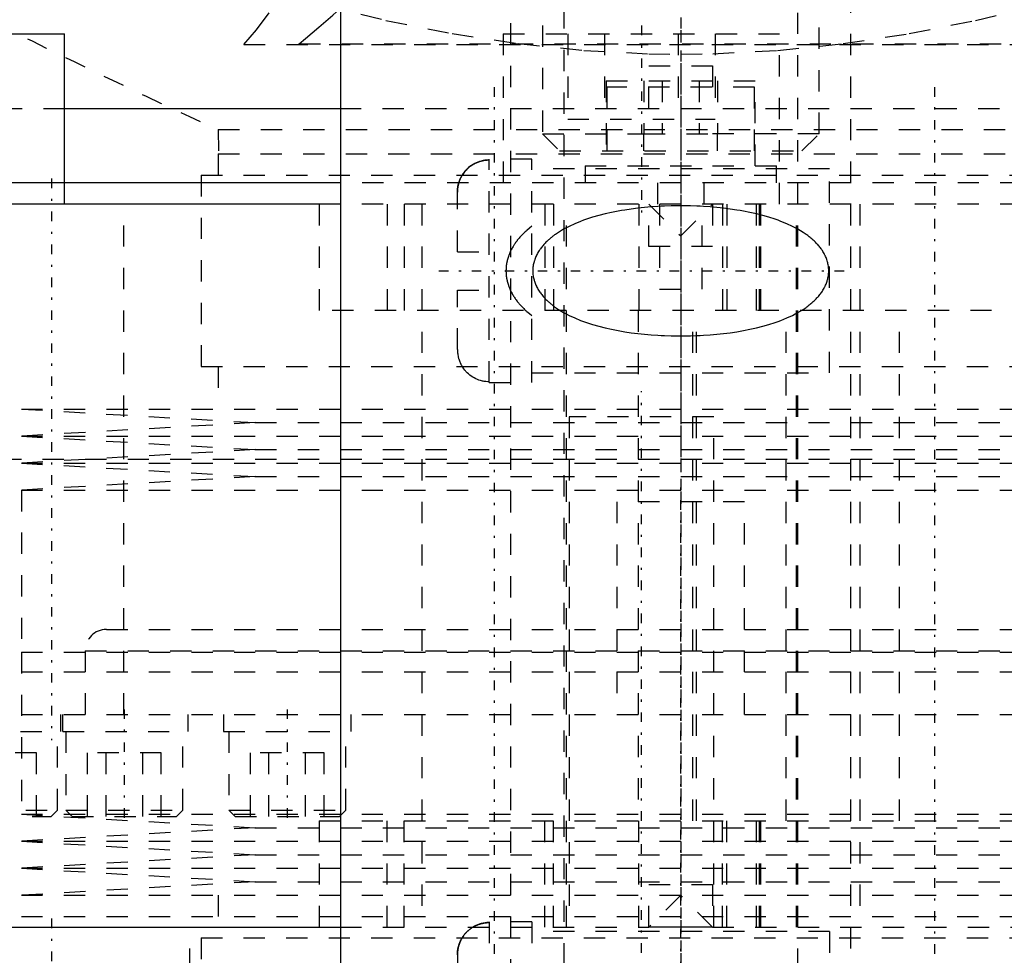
# Model space of a CAD drawing. Extents: x -72 to 70, y -1 to 596.
# Tile 4 of 16: x -31 to 15, y 143 to 187. Entities that reach past the tile are written whole.
import ezdxf

# ---------------------------------------------------------------- set-up
doc = ezdxf.new("R2010")
doc.units = 0
doc.linetypes.add('CENTER', pattern=[1.5, 0.45, -0.5, 0.05, -0.5])
doc.linetypes.add('DASHED', pattern=[2, 1, -1])
for name, color, linetype in [('AM_0', 7, 'CONTINUOUS'), ('AM_3', 7, 'DASHED'), ('AM_7', 7, 'CENTER')]:
    doc.layers.add(name, color=color, linetype=linetype)

msp = doc.modelspace()

# ---------------------------------------------------------------- linework, layer by layer
at = {"layer": 'AM_0', "color": 7, "linetype": 'CONTINUOUS'}
for p, q in [((-16, 394.2), (-16, 134)), ((-41.964, 186), (-28.964, 186)), ((-28.964, 179), (-28.964, 186)), ((-28.964, 182.5), (-16.017, 182.5)), ((-16.019, 179), (-47, 179)), ((-16.008, 178), (-60.193, 178)), ((-60.193, 144), (-16.008, 144)), ((1.5, 144), (-1.5, 144))]:
    msp.add_line(p, q, dxfattribs=at)
at = {"layer": 'AM_3', "color": 6, "linetype": 'DASHED'}
for p, q in [((-5.5, 559.25), (-5.5, 90)), ((5.5, 90), (5.5, 559.25)), ((-8, 546.5), (-8, 133)), ((8, 133), (8, 546.5)), ((-6.5, 188.4), (-6.5, 181.3)), ((6.5, 181.3), (6.5, 188.4)), ((-8.35, 186), (-8.35, 178)), ((-8.35, 186), (4.65, 186)), ((-5.314, 186), (-5.314, 182)), ((-3.582, 186), (-3.582, 182)), ((-0.118, 186), (-0.118, 182)), ((1.614, 186), (1.614, 182)), ((4.65, 178), (4.65, 186)), ((-20.535, 185.5), (20.535, 185.5)), ((-18.022, 185.5), (-17.937, 185.536)), ((-17.937, 185.536), (17.937, 185.536)), ((-1.5, 184.5), (1.5, 184.5)), ((-1.5, 182.5), (-1.5, 184.5)), ((1.5, 184.5), (1.5, 182.5)), ((-3.5, 183.8), (-3.5, 179.8)), ((-3.5, 183.8), (3.5, 183.8)), ((-1.732, 183.8), (-1.732, 181.3)), ((-0.866, 183.8), (-0.866, 181.3)), ((0.866, 183.8), (0.866, 181.3)), ((1.732, 183.8), (1.732, 181.3)), ((3.5, 179.8), (3.5, 183.8)), ((-3.464, 180.5), (-3.464, 183.5)), ((3.464, 183.5), (-3.464, 183.5)), ((3.464, 180.5), (3.464, 183.5)), ((-41.964, 182.5), (-28.964, 182.5)), ((-16.017, 182.5), (16.017, 182.5)), ((-5.314, 182), (1.614, 182)), ((-21.744, 181.5), (-21.724, 180.36)), ((-21.744, 181.5), (21.744, 181.5)), ((-6.5, 181.3), (-5.7, 180.5)), ((-6.5, 181.3), (-0.866, 181.3)), ((-1.732, 180.5), (-1.732, 181.3)), ((-1.732, 181.3), (1.732, 181.3)), ((6.5, 181.3), (0.866, 181.3)), ((1.732, 180.5), (1.732, 181.3)), ((5.7, 180.5), (6.5, 181.3)), ((-21.75, 180.36), (-21.75, 179.36)), ((-21.75, 180.36), (21.75, 180.36)), ((-7, 180.11), (-9, 180.11)), ((-9, 169.61), (-9, 180.11)), ((-7, 169.61), (-7, 180.11)), ((-5.7, 180.5), (5.7, 180.5)), ((7, 179.66), (-7, 179.66)), ((-4.5, 179.8), (-4.5, 179)), ((-4.5, 179.8), (4.5, 179.8)), ((4.5, 179), (4.5, 179.8)), ((7, 170.06), (7, 179.66)), ((-22.55, 179.36), (-22.55, 170.36)), ((-22.55, 179.36), (22.55, 179.36)), ((-28.964, 178), (-28.964, 179)), ((16.019, 179), (-16.019, 179)), ((-1.1, 179), (-1.1, 178)), ((1.1, 178), (1.1, 179)), ((-10.5, 175.76), (-10.5, 178.562)), ((-26.177, 154), (-26.177, 178)), ((-17, 178), (-17, 173)), ((16.011, 178), (-16.008, 178)), ((-13.807, 178), (-13.807, 173)), ((-13.006, 178), (-13.006, 173)), ((-12.168, 178), (-12.168, 144)), ((-6.392, 178), (-6.392, 173)), ((-5.982, 178), (-5.982, 173)), ((-5.368, 144), (-5.368, 178)), ((-1.972, 178), (-1.972, 173)), ((-1.5, 178), (0, 176.5)), ((-1.5, 176), (-1.5, 178)), ((-1, 178), (-1, 174)), ((0, 176.5), (1.5, 178)), ((1, 174), (1, 178)), ((1.5, 178), (1.5, 176)), ((1.968, 178), (1.968, 173)), ((2.171, 178), (2.171, 173)), ((3.558, 173), (3.558, 178)), ((3.692, 178), (3.692, 173)), ((3.71, 178), (3.71, 173)), ((3.764, 173), (3.764, 178)), ((5.441, 144), (5.441, 178)), ((8.422, 178), (8.422, 144)), ((1.5, 176), (-1.5, 176)), ((-10.5, 175.76), (-9, 175.76)), ((-10.5, 171.158), (-10.5, 173.96)), ((-10.5, 173.96), (-9, 173.96)), ((-1, 174), (1, 174)), ((16.614, 173), (-17, 173)), ((-2, 173), (-2, 149)), ((0.561, 149), (0.561, 173)), ((0.745, 149), (0.745, 173)), ((4.95, 149), (4.95, 173)), ((10.281, 149), (10.281, 173)), ((-22.55, 170.36), (22.55, 170.36)), ((-21.75, 170.36), (-21.75, 168.36)), ((-7, 170.06), (7, 170.06)), ((-9, 169.644), (-9.035, 169.645)), ((-9, 169.61), (-7, 169.61)), ((-31, 168.36), (-20, 167.725)), ((-31, 168.36), (31, 168.36)), ((-20, 167.725), (-31, 167.09)), ((-20, 167.725), (20, 167.725)), ((-5.25, 168), (-5.25, 144)), ((1.55, 168), (-5.25, 168)), ((1.55, 144), (1.55, 168)), ((-31, 167.09), (-20, 166.455)), ((-31, 167.09), (31, 167.09)), ((-20, 166.455), (-31, 165.82)), ((-20, 166.455), (20, 166.455)), ((-40, 166), (40, 166)), ((-40, 166), (0, 166)), ((-31, 165.82), (-20, 165.185)), ((-31, 165.82), (31, 165.82)), ((-20, 165.185), (-31, 164.55)), ((-20, 165.185), (20, 165.185)), ((-31, 164.55), (-31, 156.93)), ((-31, 164.55), (31, 164.55)), ((-3, 164), (-3, 154)), ((3, 164), (-3, 164)), ((3, 154), (3, 164)), ((-27, 158), (27, 158)), ((-31, 156.93), (31, 156.93)), ((-31, 156.93), (-31, 149.31)), ((-31, 156.93), (0, 156.93)), ((-28, 157), (-28, 154)), ((-28, 157), (28, 157)), ((-45, 156), (45, 156)), ((-45, 156), (45, 156)), ((-41, 154), (41, 154)), ((-29.163, 154), (-29.163, 153.2)), ((-29.043, 153.2), (-29.043, 154)), ((-23.163, 153.2), (-23.163, 154)), ((-21.5, 154), (-21.5, 153.2)), ((-15.5, 153.2), (-15.5, 154)), ((-35.043, 153.2), (-23.163, 153.2)), ((-29.293, 149.5), (-29.293, 153.2)), ((-28.913, 153.2), (-28.913, 149.5)), ((-23.413, 149.5), (-23.413, 153.2)), ((-21.5, 153.2), (-15.5, 153.2)), ((-21.25, 153.2), (-21.25, 149.5)), ((-15.75, 149.5), (-15.75, 153.2)), ((-30.289, 152.2), (-33.754, 152.2)), ((-30.289, 149.2), (-30.289, 152.2)), ((-27.884, 149.2), (-27.884, 152.2)), ((-24.42, 152.2), (-27.884, 152.2)), ((-27.018, 149.2), (-27.018, 152.2)), ((-25.286, 149.2), (-25.286, 152.2)), ((-24.42, 149.2), (-24.42, 152.2)), ((-20.232, 149.2), (-20.232, 152.2)), ((-16.768, 152.2), (-20.232, 152.2)), ((-19.366, 149.2), (-19.366, 152.2)), ((-17.634, 149.2), (-17.634, 152.2)), ((-16.768, 149.2), (-16.768, 152.2)), ((-34.793, 149.5), (-29.293, 149.5)), ((-34.493, 149.2), (-29.593, 149.2)), ((-31, 149.31), (-20, 148.675)), ((-31, 149.31), (31, 149.31)), ((-29.593, 149.2), (-29.293, 149.5)), ((-28.913, 149.5), (-28.613, 149.2)), ((-28.913, 149.5), (-23.413, 149.5)), ((-28.613, 149.2), (-23.713, 149.2)), ((-23.713, 149.2), (-23.413, 149.5)), ((-21.25, 149.5), (-20.95, 149.2)), ((-21.25, 149.5), (-15.75, 149.5)), ((-20.95, 149.2), (-16.05, 149.2)), ((-16.05, 149.2), (-15.75, 149.5)), ((-20, 148.675), (-31, 148.04)), ((-20, 148.675), (20, 148.675)), ((-17, 149), (-17, 144)), ((-17, 149), (16.614, 149)), ((-13.807, 144), (-13.807, 149)), ((-13.006, 144), (-13.006, 149)), ((-6.392, 144), (-6.392, 149)), ((-5.982, 144), (-5.982, 149)), ((-1.972, 144), (-1.972, 149)), ((1.968, 144), (1.968, 149)), ((2.171, 144), (2.171, 149)), ((3.558, 144), (3.558, 149)), ((3.692, 149), (3.692, 144)), ((3.71, 144), (3.71, 149)), ((3.764, 144), (3.764, 149)), ((-31, 148.04), (-20, 147.405)), ((-31, 148.04), (31, 148.04)), ((-20, 147.405), (-31, 146.77)), ((-20, 147.405), (20, 147.405)), ((-31, 146.77), (-20, 146.135)), ((-31, 146.77), (31, 146.77)), ((-20, 146.135), (-31, 145.5)), ((-20, 146.135), (20, 146.135)), ((-1.5, 146), (1.5, 146)), ((-1.5, 144), (-1.5, 146)), ((1.5, 146), (1.5, 144)), ((-31, 145.5), (31, 145.5)), ((-21.75, 145.5), (-21.75, 143.5)), ((0, 145.5), (-1.5, 144)), ((1.5, 144), (0, 145.5)), ((-41, 144.5), (41, 144.5)), ((-23.077, 136), (-23.077, 144)), ((-16.008, 144), (-1.5, 144)), ((-7, 144.25), (-9, 144.25)), ((-9, 144.25), (-9, 133.75)), ((-7, 144.25), (-7, 133.75)), ((1.5, 144), (16.011, 144)), ((-22.55, 143.5), (-22.55, 134.5)), ((-22.55, 143.5), (22.55, 143.5)), ((7, 143.8), (-7, 143.8)), ((7, 143.8), (7, 134.2)), ((-10.5, 142.702), (-10.5, 139.9))]:
    msp.add_line(p, q, dxfattribs=at)
for points in [[(-27.783, 190.893, 0), (-26.259, 190.325, 0), (-23.188, 189.251, 0), (-20.091, 188.269, 0), (-18.537, 187.817, 0), (-16.979, 187.393, 0), (-13.859, 186.639, 0), (-10.742, 186.019, 0), (-7.637, 185.546, 0), (-4.555, 185.228, 0), (-1.507, 185.07, 0), (0, 185.05, 0), (1.507, 185.07, 0), (4.555, 185.228, 0), (7.637, 185.546, 0), (10.742, 186.019, 0), (13.859, 186.639, 0), (16.979, 187.393, 0), (18.537, 187.817, 0), (20.091, 188.269, 0), (23.188, 189.251, 0), (26.259, 190.325, 0), (27.783, 190.893, 0)], [(-20.535, 185.5, 0), (-19.95, 186.189, 0), (-18.787, 187.76, 0), (-17.638, 189.541, 0), (-17.071, 190.494, 0)], [(-17.937, 185.536, 0), (-17.634, 185.784, 0), (-17.007, 186.313, 0), (-16.349, 186.888, 0), (-16.007, 187.194, 0)], [(-10.5, 178.562, 0), (-10.5, 178.572, 0), (-10.5, 178.593, 0), (-10.499, 178.614, 0), (-10.499, 178.625, 0), (-10.498, 178.636, 0), (-10.497, 178.657, 0), (-10.496, 178.679, 0), (-10.494, 178.701, 0), (-10.492, 178.723, 0), (-10.489, 178.745, 0), (-10.488, 178.756, 0), (-10.486, 178.767, 0), (-10.483, 178.789, 0), (-10.48, 178.811, 0), (-10.476, 178.834, 0), (-10.472, 178.856, 0), (-10.467, 178.878, 0), (-10.465, 178.889, 0), (-10.462, 178.9, 0), (-10.457, 178.922, 0), (-10.452, 178.944, 0), (-10.449, 178.954, 0), (-10.446, 178.965, 0), (-10.44, 178.987, 0), (-10.434, 179.008, 0), (-10.43, 179.018, 0), (-10.427, 179.029, 0), (-10.42, 179.05, 0), (-10.413, 179.07, 0), (-10.406, 179.09, 0), (-10.399, 179.11, 0), (-10.391, 179.13, 0), (-10.387, 179.139, 0), (-10.383, 179.149, 0), (-10.375, 179.168, 0), (-10.366, 179.187, 0), (-10.358, 179.207, 0), (-10.348, 179.226, 0), (-10.339, 179.246, 0), (-10.334, 179.256, 0), (-10.329, 179.265, 0), (-10.318, 179.285, 0), (-10.308, 179.304, 0), (-10.297, 179.324, 0), (-10.285, 179.343, 0), (-10.274, 179.362, 0), (-10.268, 179.372, 0), (-10.262, 179.381, 0), (-10.25, 179.4, 0), (-10.237, 179.419, 0), (-10.224, 179.438, 0), (-10.211, 179.456, 0), (-10.198, 179.474, 0), (-10.191, 179.483, 0), (-10.184, 179.492, 0), (-10.171, 179.509, 0), (-10.157, 179.527, 0), (-10.143, 179.544, 0), (-10.128, 179.56, 0), (-10.114, 179.576, 0), (-10.107, 179.584, 0), (-10.1, 179.592, 0), (-10.085, 179.608, 0), (-10.071, 179.623, 0), (-10.063, 179.63, 0), (-10.056, 179.638, 0), (-10.041, 179.652, 0), (-10.026, 179.667, 0), (-10.018, 179.674, 0), (-10.01, 179.682, 0), (-9.994, 179.696, 0), (-9.978, 179.71, 0), (-9.961, 179.725, 0), (-9.944, 179.739, 0), (-9.927, 179.753, 0), (-9.918, 179.76, 0), (-9.909, 179.766, 0), (-9.892, 179.78, 0), (-9.873, 179.793, 0), (-9.855, 179.806, 0), (-9.836, 179.819, 0), (-9.818, 179.831, 0), (-9.808, 179.838, 0), (-9.799, 179.844, 0), (-9.78, 179.856, 0), (-9.76, 179.867, 0), (-9.741, 179.878, 0), (-9.722, 179.889, 0), (-9.702, 179.9, 0), (-9.693, 179.905, 0), (-9.683, 179.91, 0), (-9.663, 179.92, 0), (-9.644, 179.929, 0), (-9.624, 179.939, 0), (-9.605, 179.947, 0), (-9.586, 179.956, 0), (-9.576, 179.96, 0), (-9.567, 179.964, 0), (-9.547, 179.971, 0), (-9.528, 179.979, 0), (-9.508, 179.987, 0), (-9.487, 179.994, 0), (-9.467, 180.001, 0), (-9.456, 180.004, 0), (-9.446, 180.007, 0), (-9.425, 180.014, 0), (-9.403, 180.02, 0), (-9.392, 180.023, 0), (-9.382, 180.026, 0), (-9.36, 180.031, 0), (-9.338, 180.037, 0), (-9.327, 180.039, 0), (-9.316, 180.042, 0), (-9.294, 180.046, 0), (-9.272, 180.051, 0), (-9.25, 180.055, 0), (-9.228, 180.058, 0), (-9.205, 180.061, 0), (-9.194, 180.063, 0), (-9.183, 180.064, 0), (-9.161, 180.067, 0), (-9.139, 180.069, 0), (-9.117, 180.071, 0), (-9.095, 180.073, 0), (-9.074, 180.074, 0), (-9.063, 180.074, 0), (-9.052, 180.075, 0), (-9.031, 180.075, 0), (-9.01, 180.076, 0), (-9, 180.076, 0)], [(-9, 180.076, 0), (-9.04, 180.075, 0), (-9.124, 180.07, 0), (-9.209, 180.061, 0), (-9.252, 180.054, 0), (-9.295, 180.046, 0), (-9.38, 180.026, 0), (-9.462, 180.002, 0), (-9.54, 179.974, 0), (-9.615, 179.943, 0), (-9.69, 179.906, 0), (-9.728, 179.886, 0), (-9.765, 179.864, 0), (-9.839, 179.818, 0), (-9.909, 179.767, 0), (-9.975, 179.713, 0), (-10.037, 179.657, 0), (-10.094, 179.599, 0), (-10.122, 179.568, 0), (-10.149, 179.536, 0), (-10.202, 179.468, 0), (-10.252, 179.397, 0), (-10.275, 179.36, 0)], [(-10.275, 179.36, 0), (-10.281, 179.35, 0), (-10.293, 179.331, 0), (-10.304, 179.311, 0), (-10.31, 179.301, 0), (-10.315, 179.291, 0), (-10.325, 179.272, 0), (-10.336, 179.252, 0), (-10.346, 179.232, 0), (-10.355, 179.212, 0), (-10.364, 179.193, 0), (-10.369, 179.183, 0), (-10.373, 179.173, 0), (-10.381, 179.153, 0), (-10.389, 179.134, 0), (-10.397, 179.114, 0), (-10.405, 179.094, 0), (-10.412, 179.074, 0), (-10.416, 179.063, 0), (-10.419, 179.053, 0), (-10.426, 179.032, 0), (-10.433, 179.011, 0), (-10.436, 179, 0)], [(-10.436, 179, 0), (-10.44, 178.988, 0), (-10.446, 178.964, 0), (-10.453, 178.94, 0), (-10.456, 178.928, 0), (-10.459, 178.916, 0), (-10.464, 178.891, 0), (-10.469, 178.866, 0), (-10.474, 178.842, 0), (-10.479, 178.817, 0), (-10.483, 178.792, 0), (-10.484, 178.78, 0), (-10.486, 178.767, 0), (-10.489, 178.742, 0), (-10.492, 178.718, 0), (-10.494, 178.693, 0), (-10.496, 178.669, 0), (-10.498, 178.645, 0), (-10.498, 178.632, 0), (-10.499, 178.62, 0), (-10.5, 178.597, 0), (-10.5, 178.573, 0), (-10.5, 178.562, 0)], [(0, 171.802, 0), (0.151, 171.803, 0), (0.455, 171.808, 0), (0.763, 171.818, 0), (0.917, 171.825, 0), (1.073, 171.833, 0), (1.385, 171.854, 0), (1.698, 171.881, 0), (2.011, 171.914, 0), (2.324, 171.954, 0), (2.635, 171.999, 0), (2.79, 172.025, 0), (2.944, 172.052, 0), (3.251, 172.112, 0), (3.554, 172.179, 0), (3.852, 172.255, 0), (4.145, 172.338, 0), (4.432, 172.431, 0), (4.573, 172.48, 0), (4.712, 172.532, 0), (4.985, 172.644, 0), (5.25, 172.767, 0), (5.38, 172.833, 0), (5.506, 172.902, 0), (5.753, 173.051, 0), (5.892, 173.145, 0), (5.931, 173.173, 0), (5.969, 173.202, 0), (5.988, 173.216, 0), (6.007, 173.23, 0), (6.045, 173.26, 0), (6.083, 173.29, 0), (6.101, 173.305, 0), (6.12, 173.32, 0), (6.157, 173.351, 0), (6.193, 173.383, 0), (6.211, 173.399, 0), (6.229, 173.415, 0), (6.265, 173.448, 0), (6.3, 173.482, 0), (6.335, 173.516, 0), (6.369, 173.551, 0), (6.403, 173.587, 0), (6.42, 173.606, 0), (6.437, 173.624, 0), (6.47, 173.662, 0), (6.503, 173.701, 0), (6.535, 173.741, 0), (6.567, 173.782, 0), (6.598, 173.824, 0), (6.613, 173.845, 0), (6.628, 173.866, 0), (6.657, 173.91, 0), (6.685, 173.954, 0), (6.712, 173.999, 0), (6.738, 174.045, 0), (6.763, 174.091, 0), (6.775, 174.115, 0), (6.786, 174.138, 0), (6.809, 174.186, 0), (6.829, 174.234, 0), (6.849, 174.283, 0), (6.866, 174.332, 0), (6.883, 174.381, 0), (6.89, 174.406, 0), (6.898, 174.431, 0), (6.911, 174.481, 0), (6.922, 174.532, 0), (6.932, 174.582, 0), (6.94, 174.633, 0), (6.947, 174.684, 0), (6.95, 174.709, 0), (6.952, 174.734, 0), (6.955, 174.785, 0), (6.957, 174.835, 0), (6.957, 174.86, 0), (6.957, 174.885, 0), (6.955, 174.935, 0), (6.952, 174.986, 0), (6.95, 175.011, 0), (6.947, 175.036, 0), (6.94, 175.087, 0), (6.932, 175.138, 0), (6.922, 175.188, 0), (6.911, 175.239, 0), (6.898, 175.289, 0), (6.89, 175.314, 0), (6.883, 175.339, 0), (6.866, 175.388, 0), (6.849, 175.437, 0), (6.829, 175.486, 0), (6.809, 175.534, 0), (6.786, 175.582, 0), (6.775, 175.605, 0), (6.763, 175.629, 0), (6.738, 175.675, 0), (6.712, 175.721, 0), (6.685, 175.766, 0), (6.657, 175.81, 0), (6.628, 175.854, 0), (6.613, 175.875, 0), (6.598, 175.896, 0), (6.567, 175.938, 0), (6.535, 175.979, 0), (6.503, 176.019, 0), (6.47, 176.058, 0), (6.437, 176.096, 0), (6.42, 176.114, 0), (6.403, 176.133, 0), (6.369, 176.169, 0), (6.335, 176.204, 0), (6.3, 176.238, 0), (6.265, 176.272, 0), (6.229, 176.305, 0), (6.211, 176.321, 0), (6.193, 176.337, 0), (6.157, 176.369, 0), (6.12, 176.4, 0), (6.101, 176.415, 0), (6.083, 176.43, 0), (6.045, 176.46, 0), (6.007, 176.49, 0), (5.988, 176.504, 0), (5.969, 176.518, 0), (5.931, 176.547, 0), (5.892, 176.575, 0), (5.753, 176.669, 0), (5.506, 176.818, 0), (5.25, 176.953, 0), (4.985, 177.076, 0), (4.712, 177.188, 0), (4.573, 177.24, 0), (4.432, 177.289, 0), (4.145, 177.382, 0), (3.852, 177.465, 0), (3.554, 177.541, 0), (3.251, 177.608, 0), (2.944, 177.668, 0), (2.79, 177.695, 0), (2.635, 177.721, 0), (2.324, 177.766, 0), (2.011, 177.806, 0), (1.698, 177.839, 0), (1.385, 177.866, 0), (1.073, 177.887, 0), (0.917, 177.895, 0), (0.763, 177.902, 0), (0.455, 177.912, 0), (0.151, 177.917, 0), (0, 177.918, 0), (-0.151, 177.917, 0), (-0.455, 177.912, 0), (-0.763, 177.902, 0), (-0.917, 177.895, 0), (-1.073, 177.887, 0), (-1.385, 177.866, 0), (-1.698, 177.839, 0), (-2.011, 177.806, 0), (-2.324, 177.766, 0), (-2.635, 177.721, 0), (-2.79, 177.695, 0), (-2.944, 177.668, 0), (-3.251, 177.608, 0), (-3.554, 177.541, 0), (-3.852, 177.465, 0), (-4.145, 177.382, 0), (-4.432, 177.289, 0), (-4.573, 177.24, 0), (-4.712, 177.188, 0), (-4.985, 177.076, 0), (-5.25, 176.953, 0), (-5.506, 176.818, 0), (-5.753, 176.669, 0), (-5.892, 176.575, 0), (-5.931, 176.547, 0), (-5.969, 176.518, 0), (-5.988, 176.504, 0), (-6.007, 176.49, 0), (-6.045, 176.46, 0), (-6.083, 176.43, 0), (-6.101, 176.415, 0), (-6.12, 176.4, 0), (-6.157, 176.369, 0), (-6.193, 176.337, 0), (-6.211, 176.321, 0), (-6.229, 176.305, 0), (-6.265, 176.272, 0), (-6.3, 176.238, 0), (-6.335, 176.204, 0), (-6.369, 176.169, 0), (-6.403, 176.133, 0), (-6.42, 176.114, 0), (-6.437, 176.096, 0), (-6.47, 176.058, 0), (-6.503, 176.019, 0), (-6.535, 175.979, 0), (-6.567, 175.938, 0), (-6.598, 175.896, 0), (-6.613, 175.875, 0), (-6.628, 175.854, 0), (-6.657, 175.81, 0), (-6.685, 175.766, 0), (-6.712, 175.721, 0), (-6.738, 175.675, 0), (-6.763, 175.629, 0), (-6.775, 175.605, 0), (-6.786, 175.582, 0), (-6.809, 175.534, 0), (-6.829, 175.486, 0), (-6.849, 175.437, 0), (-6.866, 175.388, 0), (-6.883, 175.339, 0), (-6.89, 175.314, 0), (-6.898, 175.289, 0), (-6.911, 175.239, 0), (-6.922, 175.188, 0), (-6.932, 175.138, 0), (-6.94, 175.087, 0), (-6.947, 175.036, 0), (-6.95, 175.011, 0), (-6.952, 174.986, 0), (-6.955, 174.935, 0), (-6.957, 174.885, 0), (-6.957, 174.86, 0), (-6.957, 174.835, 0), (-6.955, 174.785, 0), (-6.952, 174.734, 0), (-6.95, 174.709, 0), (-6.947, 174.684, 0), (-6.94, 174.633, 0), (-6.932, 174.582, 0), (-6.922, 174.532, 0), (-6.911, 174.481, 0), (-6.898, 174.431, 0), (-6.89, 174.406, 0), (-6.883, 174.381, 0), (-6.866, 174.332, 0), (-6.849, 174.283, 0), (-6.829, 174.234, 0), (-6.809, 174.186, 0), (-6.786, 174.138, 0), (-6.775, 174.115, 0), (-6.763, 174.091, 0), (-6.738, 174.045, 0), (-6.712, 173.999, 0), (-6.685, 173.954, 0), (-6.657, 173.91, 0), (-6.628, 173.866, 0), (-6.613, 173.845, 0), (-6.598, 173.824, 0), (-6.567, 173.782, 0), (-6.535, 173.741, 0), (-6.503, 173.701, 0), (-6.47, 173.662, 0), (-6.437, 173.624, 0), (-6.42, 173.606, 0), (-6.403, 173.587, 0), (-6.369, 173.551, 0), (-6.335, 173.516, 0), (-6.3, 173.482, 0), (-6.265, 173.448, 0), (-6.229, 173.415, 0), (-6.211, 173.399, 0), (-6.193, 173.383, 0), (-6.157, 173.351, 0), (-6.12, 173.32, 0), (-6.101, 173.305, 0), (-6.083, 173.29, 0), (-6.045, 173.26, 0), (-6.007, 173.23, 0), (-5.988, 173.216, 0), (-5.969, 173.202, 0), (-5.931, 173.173, 0), (-5.892, 173.145, 0), (-5.753, 173.051, 0), (-5.506, 172.902, 0), (-5.38, 172.833, 0), (-5.25, 172.767, 0), (-4.985, 172.644, 0), (-4.712, 172.532, 0), (-4.573, 172.48, 0), (-4.432, 172.431, 0), (-4.145, 172.338, 0), (-3.852, 172.255, 0), (-3.554, 172.179, 0), (-3.251, 172.112, 0), (-2.944, 172.052, 0), (-2.79, 172.025, 0), (-2.635, 171.999, 0), (-2.324, 171.954, 0), (-2.011, 171.914, 0), (-1.698, 171.881, 0), (-1.385, 171.854, 0), (-1.073, 171.833, 0), (-0.917, 171.825, 0), (-0.763, 171.818, 0), (-0.455, 171.808, 0), (-0.151, 171.803, 0), (0, 171.802, 0)], [(-7, 176.955, 0), (-7.112, 176.868, 0), (-7.238, 176.763, 0), (-7.273, 176.732, 0), (-7.307, 176.701, 0), (-7.324, 176.685, 0), (-7.341, 176.669, 0), (-7.375, 176.637, 0), (-7.408, 176.605, 0), (-7.441, 176.572, 0), (-7.473, 176.539, 0), (-7.505, 176.505, 0), (-7.521, 176.489, 0), (-7.536, 176.472, 0), (-7.567, 176.438, 0), (-7.597, 176.403, 0), (-7.611, 176.386, 0), (-7.626, 176.369, 0), (-7.655, 176.334, 0), (-7.683, 176.298, 0), (-7.697, 176.28, 0), (-7.71, 176.263, 0), (-7.737, 176.227, 0), (-7.764, 176.191, 0), (-7.789, 176.154, 0), (-7.814, 176.118, 0), (-7.838, 176.081, 0), (-7.85, 176.062, 0), (-7.862, 176.043, 0), (-7.886, 176.004, 0), (-7.909, 175.964, 0), (-7.932, 175.924, 0), (-7.954, 175.883, 0), (-7.975, 175.841, 0), (-7.986, 175.82, 0), (-7.996, 175.799, 0), (-8.016, 175.756, 0), (-8.036, 175.712, 0), (-8.054, 175.668, 0), (-8.072, 175.624, 0), (-8.089, 175.578, 0), (-8.097, 175.556, 0), (-8.104, 175.533, 0), (-8.119, 175.487, 0), (-8.133, 175.441, 0), (-8.146, 175.395, 0), (-8.158, 175.348, 0), (-8.168, 175.301, 0), (-8.173, 175.278, 0), (-8.178, 175.254, 0), (-8.187, 175.207, 0), (-8.194, 175.16, 0), (-8.2, 175.114, 0), (-8.206, 175.067, 0), (-8.21, 175.02, 0), (-8.211, 174.997, 0), (-8.213, 174.974, 0), (-8.215, 174.928, 0), (-8.216, 174.883, 0), (-8.216, 174.86, 0), (-8.216, 174.837, 0), (-8.215, 174.792, 0), (-8.213, 174.746, 0), (-8.211, 174.723, 0), (-8.21, 174.7, 0), (-8.206, 174.653, 0), (-8.2, 174.606, 0), (-8.194, 174.56, 0), (-8.187, 174.513, 0), (-8.178, 174.466, 0), (-8.173, 174.442, 0), (-8.168, 174.419, 0), (-8.158, 174.372, 0), (-8.146, 174.325, 0), (-8.133, 174.279, 0), (-8.119, 174.233, 0), (-8.104, 174.187, 0), (-8.097, 174.164, 0), (-8.089, 174.142, 0), (-8.072, 174.096, 0), (-8.054, 174.052, 0), (-8.036, 174.008, 0), (-8.016, 173.964, 0), (-7.996, 173.921, 0), (-7.986, 173.9, 0), (-7.975, 173.879, 0), (-7.954, 173.837, 0), (-7.932, 173.796, 0), (-7.909, 173.756, 0), (-7.886, 173.716, 0), (-7.862, 173.677, 0), (-7.85, 173.658, 0), (-7.838, 173.639, 0), (-7.814, 173.602, 0), (-7.789, 173.566, 0), (-7.764, 173.529, 0), (-7.737, 173.493, 0), (-7.71, 173.457, 0), (-7.697, 173.44, 0), (-7.683, 173.422, 0), (-7.655, 173.386, 0), (-7.626, 173.351, 0), (-7.611, 173.334, 0), (-7.597, 173.317, 0), (-7.567, 173.282, 0), (-7.536, 173.248, 0), (-7.521, 173.231, 0), (-7.505, 173.215, 0), (-7.473, 173.181, 0), (-7.441, 173.148, 0), (-7.408, 173.115, 0), (-7.375, 173.083, 0), (-7.341, 173.051, 0), (-7.324, 173.035, 0), (-7.307, 173.019, 0), (-7.273, 172.988, 0), (-7.238, 172.957, 0), (-7.112, 172.852, 0), (-7, 172.765, 0)], [(-10.5, 171.158, 0), (-10.5, 171.136, 0), (-10.499, 171.091, 0), (-10.496, 171.045, 0), (-10.494, 171.021, 0), (-10.492, 170.998, 0), (-10.486, 170.951, 0), (-10.479, 170.904, 0), (-10.47, 170.856, 0), (-10.46, 170.809, 0), (-10.448, 170.763, 0), (-10.442, 170.74, 0), (-10.435, 170.717, 0), (-10.421, 170.673, 0), (-10.406, 170.629, 0), (-10.39, 170.587, 0), (-10.373, 170.546, 0), (-10.354, 170.505, 0), (-10.344, 170.484, 0), (-10.333, 170.463, 0), (-10.311, 170.422, 0), (-10.288, 170.381, 0), (-10.275, 170.36, 0)], [(-9.035, 169.645, 0), (-9.075, 169.646, 0), (-9.157, 169.653, 0), (-9.241, 169.664, 0), (-9.283, 169.672, 0), (-9.325, 169.68, 0), (-9.407, 169.701, 0), (-9.486, 169.726, 0), (-9.561, 169.754, 0), (-9.634, 169.786, 0), (-9.707, 169.823, 0), (-9.744, 169.843, 0), (-9.78, 169.865, 0), (-9.852, 169.911, 0), (-9.92, 169.962, 0), (-9.984, 170.015, 0), (-10.043, 170.07, 0), (-10.098, 170.126, 0), (-10.126, 170.157, 0), (-10.152, 170.188, 0), (-10.204, 170.254, 0), (-10.252, 170.324, 0), (-10.275, 170.36, 0)], [(-10.5, 142.702, 0), (-10.5, 142.712, 0), (-10.5, 142.733, 0), (-10.499, 142.754, 0), (-10.499, 142.765, 0), (-10.498, 142.776, 0), (-10.497, 142.797, 0), (-10.496, 142.819, 0), (-10.494, 142.841, 0), (-10.492, 142.863, 0), (-10.489, 142.885, 0), (-10.488, 142.896, 0), (-10.486, 142.907, 0), (-10.483, 142.929, 0), (-10.48, 142.951, 0), (-10.476, 142.974, 0), (-10.472, 142.996, 0), (-10.467, 143.018, 0), (-10.465, 143.029, 0), (-10.462, 143.04, 0), (-10.457, 143.062, 0), (-10.452, 143.084, 0), (-10.449, 143.094, 0), (-10.446, 143.105, 0), (-10.44, 143.127, 0), (-10.434, 143.148, 0), (-10.43, 143.158, 0), (-10.427, 143.169, 0), (-10.42, 143.19, 0), (-10.413, 143.21, 0), (-10.406, 143.23, 0), (-10.399, 143.25, 0), (-10.391, 143.27, 0), (-10.387, 143.279, 0), (-10.383, 143.289, 0), (-10.375, 143.308, 0), (-10.366, 143.327, 0), (-10.358, 143.347, 0), (-10.348, 143.366, 0), (-10.339, 143.386, 0), (-10.334, 143.396, 0), (-10.329, 143.405, 0), (-10.318, 143.425, 0), (-10.308, 143.444, 0), (-10.297, 143.464, 0), (-10.285, 143.483, 0), (-10.274, 143.502, 0), (-10.268, 143.512, 0), (-10.262, 143.521, 0), (-10.25, 143.54, 0), (-10.237, 143.559, 0), (-10.224, 143.578, 0), (-10.211, 143.596, 0), (-10.198, 143.614, 0), (-10.191, 143.623, 0), (-10.184, 143.632, 0), (-10.171, 143.649, 0), (-10.157, 143.667, 0), (-10.143, 143.684, 0), (-10.128, 143.7, 0), (-10.114, 143.716, 0), (-10.107, 143.724, 0), (-10.1, 143.732, 0), (-10.085, 143.748, 0), (-10.071, 143.763, 0), (-10.063, 143.77, 0), (-10.056, 143.778, 0), (-10.041, 143.792, 0), (-10.026, 143.807, 0), (-10.018, 143.814, 0), (-10.01, 143.822, 0), (-9.994, 143.836, 0), (-9.978, 143.85, 0), (-9.961, 143.865, 0), (-9.944, 143.879, 0), (-9.927, 143.893, 0), (-9.918, 143.9, 0), (-9.909, 143.906, 0), (-9.892, 143.92, 0), (-9.873, 143.933, 0), (-9.855, 143.946, 0), (-9.836, 143.959, 0), (-9.818, 143.971, 0), (-9.808, 143.978, 0), (-9.799, 143.984, 0), (-9.78, 143.996, 0), (-9.76, 144.007, 0), (-9.741, 144.018, 0), (-9.722, 144.029, 0), (-9.702, 144.04, 0), (-9.693, 144.045, 0), (-9.683, 144.05, 0), (-9.663, 144.06, 0), (-9.644, 144.069, 0), (-9.624, 144.079, 0), (-9.605, 144.087, 0), (-9.586, 144.096, 0), (-9.576, 144.1, 0), (-9.567, 144.104, 0), (-9.547, 144.111, 0), (-9.528, 144.119, 0), (-9.508, 144.127, 0), (-9.487, 144.134, 0), (-9.467, 144.141, 0), (-9.456, 144.144, 0), (-9.446, 144.147, 0), (-9.425, 144.154, 0), (-9.403, 144.16, 0), (-9.392, 144.163, 0), (-9.382, 144.166, 0), (-9.36, 144.171, 0), (-9.338, 144.177, 0), (-9.327, 144.179, 0), (-9.316, 144.182, 0), (-9.294, 144.186, 0), (-9.272, 144.191, 0), (-9.25, 144.195, 0), (-9.228, 144.198, 0), (-9.205, 144.201, 0), (-9.194, 144.203, 0), (-9.183, 144.204, 0), (-9.161, 144.207, 0), (-9.139, 144.209, 0), (-9.117, 144.211, 0), (-9.095, 144.213, 0), (-9.074, 144.214, 0), (-9.063, 144.214, 0), (-9.052, 144.215, 0), (-9.031, 144.215, 0), (-9.01, 144.216, 0), (-9, 144.216, 0)], [(-9.772, 144, 0), (-9.79, 143.989, 0), (-9.824, 143.967, 0), (-9.857, 143.945, 0), (-9.874, 143.933, 0), (-9.89, 143.921, 0), (-9.922, 143.896, 0), (-9.954, 143.871, 0), (-9.984, 143.845, 0), (-10.013, 143.819, 0), (-10.041, 143.793, 0), (-10.054, 143.78, 0), (-10.067, 143.766, 0), (-10.094, 143.739, 0), (-10.12, 143.71, 0), (-10.145, 143.68, 0), (-10.171, 143.649, 0), (-10.195, 143.618, 0), (-10.207, 143.601, 0), (-10.219, 143.585, 0), (-10.242, 143.551, 0), (-10.264, 143.517, 0), (-10.275, 143.5, 0)], [(-9, 144.216, 0), (-9.021, 144.215, 0), (-9.065, 144.214, 0), (-9.11, 144.212, 0), (-9.132, 144.21, 0), (-9.155, 144.208, 0), (-9.2, 144.202, 0), (-9.246, 144.195, 0), (-9.292, 144.187, 0), (-9.337, 144.177, 0), (-9.382, 144.166, 0), (-9.404, 144.16, 0), (-9.426, 144.153, 0), (-9.47, 144.14, 0), (-9.512, 144.125, 0), (-9.553, 144.109, 0), (-9.592, 144.093, 0), (-9.632, 144.075, 0), (-9.652, 144.065, 0), (-9.672, 144.055, 0), (-9.712, 144.034, 0), (-9.752, 144.012, 0), (-9.772, 144, 0)], [(-10.275, 143.5, 0), (-10.288, 143.479, 0), (-10.311, 143.438, 0), (-10.333, 143.397, 0), (-10.344, 143.376, 0), (-10.354, 143.355, 0), (-10.373, 143.314, 0), (-10.39, 143.273, 0), (-10.406, 143.231, 0), (-10.421, 143.187, 0), (-10.435, 143.143, 0), (-10.442, 143.12, 0), (-10.448, 143.097, 0), (-10.46, 143.051, 0), (-10.47, 143.004, 0), (-10.479, 142.956, 0), (-10.486, 142.909, 0), (-10.492, 142.862, 0), (-10.494, 142.839, 0), (-10.496, 142.815, 0), (-10.499, 142.769, 0), (-10.5, 142.724, 0), (-10.5, 142.702, 0)]]:
    msp.add_polyline3d(points, dxfattribs=at)
for centre, radius, start, end in [((105.055, 459.032), 305.126, 243.20409, 245.44524), ((-27, 157), 1, 90, 180)]:
    msp.add_arc(centre, radius, start, end, dxfattribs=at)
at = {"layer": 'AM_7', "color": 4, "linetype": 'CENTER'}
for p, q in [((0, 582.975), (0, 66.525)), ((0, 454.2), (0, 146)), ((0, 199.1), (0, 127.65)), ((-1.85, 186.4), (-1.85, 177.6)), ((0, 184.04), (0, 165.4)), ((-8.768, 183.5), (-8.768, 139.5)), ((11.922, 183.5), (11.922, 139.5)), ((0, 181.531), (0, 155.758)), ((-29.577, 179.2), (-29.577, 152.8)), ((-11.375, 174.86), (7.875, 174.86)), ((-1.85, 142.8), (-1.85, 169.2)), ((0, 140.375), (0, 165.125)), ((0, 158.101), (0, 132.328)), ((-26.163, 154.24), (-26.163, 148.96)), ((-18.5, 154.24), (-18.5, 148.96)), ((-29.577, 144.4), (-29.577, 135.6))]:
    msp.add_line(p, q, dxfattribs=at)

doc.saveas('drawing.dxf')
